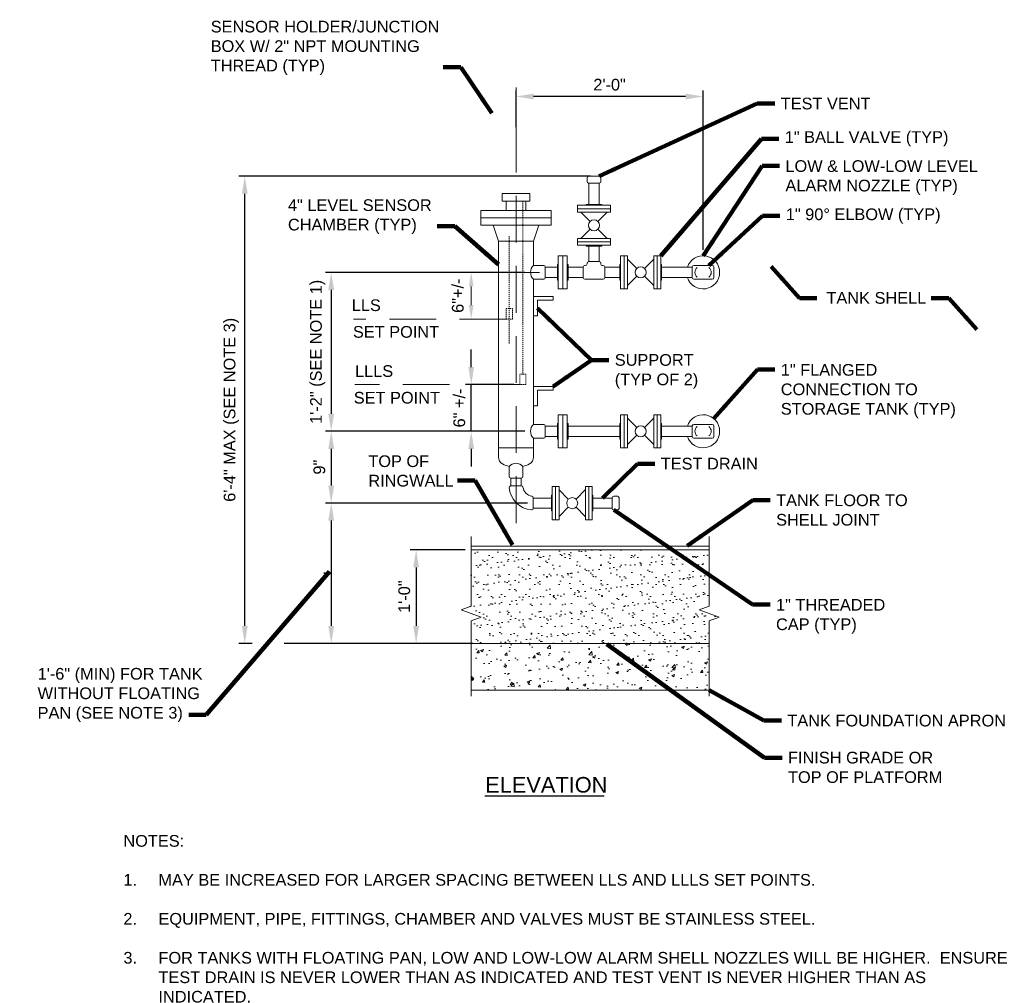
# Model space of a CAD drawing. Header units: inches. Extents: x -2466 to -1611, y -1499 to -1346.
# Tile 1 of 5: x -2466 to -2340, y -1484 to -1360. Entities that reach past the tile are written whole.
import ezdxf
from ezdxf.enums import TextEntityAlignment as Align

# ---------------------------------------------------------------- set-up
doc = ezdxf.new("R2010")
doc.units = ezdxf.units.IN
doc.header["$MEASUREMENT"] = 0
doc.linetypes.add('( Dashed )', pattern=[9, 6, -3])
doc.linetypes.add('HIDDEN', pattern=[0.19685, 0.15748, -0.03937])
doc.layers.get('DefPoints').update_dxf_attribs({"lineweight": 0})
for name, color, linetype, lineweight in [('G-ANNO-DIMS', 2, 'Continuous', 0), ('G-ANNO-MASK', 1, 'Continuous', 0), ('G-ANNO-NOTE', 4, 'Continuous', 30), ('G-ANNO-PATT', 250, 'Continuous', 0), ('G-ANNO-TEXT', 2, 'Continuous', 30), ('G-GRID-COOR', 2, 'Continuous', 13), ('M-DETL LGHT', 3, 'Continuous', 0), ('M-DETL-LGHT', 3, 'Continuous', 0), ('M-DETL-MEDM', 5, 'Continuous', 0), ('M-DETL-MLGT', 2, 'Continuous', 0), ('M-DETL-XLGT', 1, 'Continuous', 0), ('S-ANNO-DIMS', 3, 'Continuous', 0)]:
    doc.layers.add(name, color=color, linetype=linetype, lineweight=lineweight)
doc.styles.add("AEC_AC_05ArchDims-CC_1_1'", font='arial.ttf', dxfattribs={"height": 1.5})
doc.styles.add("AEC_AC_44Text-LeftTop_1_1'", font='arial.ttf', dxfattribs={"height": 1.5})
doc.styles.add("AEC_AC_45Text-LeftTop_3-4_1'", font='arial.ttf', dxfattribs={"height": 2})
doc.styles.add('Style-Arial', font='arial.ttf')
doc.dimstyles.new("AEC_AC_05_Arch-Dims_1_1'", dxfattribs={"dimtxt": 1.5, "dimasz": 2.25, "dimexe": 0.75, "dimexo": 0.75, "dimgap": 0.75, "dimtad": 1, "dimdec": 4, "dimzin": 15, "dimdsep": 46, "dimlunit": 4, "dimtxsty": "AEC_AC_05ArchDims-CC_1_1'", "dimcen": 0.09, "dimclrd": 256, "dimclre": 256, "dimazin": 2, "dimtfac": 0.7, "dimtdec": 4, "dimtix": 1, "dimtmove": 1, "dimatfit": 3, "dimfxl": 1, "dimfrac": 1, "dimtolj": 1, "dimtzin": 15, "dimlwd": 30, "dimlwe": 30, "dimarcsym": 0})
doc.dimstyles.new("AEC_AC_44_Notes_1_1'", dxfattribs={"dimtxt": 1.5, "dimasz": 2.25, "dimexe": 0.75, "dimexo": 0.75, "dimgap": 0.75, "dimtad": 1, "dimjust": 1, "dimdec": 3, "dimzin": 15, "dimdsep": 46, "dimlunit": 5, "dimtxsty": "AEC_AC_44Text-LeftTop_1_1'", "dimcen": 0.09, "dimclrd": 256, "dimclre": 256, "dimazin": 2, "dimtfac": 0.7, "dimtdec": 3, "dimtmove": 1, "dimatfit": 1, "dimfxl": 1, "dimfrac": 1, "dimtolj": 1, "dimtzin": 15, "dimlwd": 30, "dimlwe": 30, "dimarcsym": 0})

# ---------------------------------------------------------------- blocks, each defined once
blk = doc.blocks.new('WNF 4')
for p, q in [((0, 4.5), (0, -4.5)), ((0, 4.5), (0.94, 4.5)), ((0, -4.49), (0, 4.49)), ((0.94, -4.5), (0.94, 4.5)), ((3, 2.25), (0.94, 2.92)), ((3, 2.25), (3, -2.25)), ((3, -2.25), (0.94, -2.92)), ((0, -4.5), (0.94, -4.5))]:
    blk.add_line(p, q)
blk = doc.blocks.new('BLND FLNG 4')
for p, q in [((0.9375, 4.5), (0, 4.5)), ((0, 4.5), (0, -4.5)), ((0.9375, 4.5), (0.9375, -4.5)), ((0.9375, -4.5), (0, -4.5))]:
    blk.add_line(p, q)
blk = doc.blocks.new('BALL 4')
for p, q in [((-8.07, 3.61), (-5.56, 1.08)), ((-3.45, 1.08), (-0.94, 3.61)), ((-8.07, -3.59), (-5.56, -1.05)), ((-3.45, -1.05), (-0.94, -3.59))]:
    blk.add_line(p, q)
blk.add_circle((-4.5, 0.01), 1.5)
for p in [(-9.01, 0), (-0.94, 0)]:
    blk.add_blockref('BLND FLNG 4', p)
blk = doc.blocks.new('*D31')
at = {"layer": 'DefPoints', "color": 0, "lineweight": 13, "transparency": 16777216}
for p in [(-2408.44, -1428.42), (-2415.48, -1440.42), (-2408.44, -1440.42)]:
    blk.add_point(p, dxfattribs=at)
at = {"layer": 'G-ANNO-DIMS', "lineweight": 30, "transparency": 16777216}
for p, q in [((-2409.19, -1428.42), (-2416.23, -1428.42)), ((-2415.48, -1430.67), (-2415.48, -1438.17)), ((-2409.19, -1440.42), (-2416.23, -1440.42))]:
    blk.add_line(p, q, dxfattribs=at)
at = {"layer": 'G-ANNO-DIMS', "lineweight": 13, "transparency": 16777216}
for points in [[(-2415.86, -1430.67), (-2415.11, -1430.67), (-2415.48, -1428.42)], [(-2415.86, -1438.17), (-2415.11, -1438.17), (-2415.48, -1440.42)]]:
    blk.add_solid(points, dxfattribs=at)
at = {"layer": 'G-ANNO-DIMS', "color": 0, "lineweight": 30, "transparency": 16777216, "insert": (-2417, -1434.42), "char_height": 1.5, "attachment_point": 5, "rotation": 90, "style": "AEC_AC_05ArchDims-CC_1_1'"}
blk.add_mtext('\\A1;1\'-0"', dxfattribs=at)
blk = doc.blocks.new('*D50')
at = {"layer": 'DefPoints', "color": 0, "lineweight": 13, "transparency": 16777216}
for p in [(-2437.47, -1380.46), (-2392.34, -1380.46), (-2407.43, -1440.42)]:
    blk.add_point(p, dxfattribs=at)
at = {"layer": 'G-ANNO-DIMS', "lineweight": 30, "transparency": 16777216}
for p, q in [((-2393.09, -1380.46), (-2438.22, -1380.46)), ((-2437.47, -1438.17), (-2437.47, -1382.71)), ((-2436.53, -1440.42), (-2438.22, -1440.42)), ((-2408.5, -1440.42), (-2432.43, -1440.42)), ((-2408.18, -1440.42), (-2408.37, -1440.42))]:
    blk.add_line(p, q, dxfattribs=at)
at = {"layer": 'G-ANNO-DIMS', "lineweight": 13, "transparency": 16777216}
for points in [[(-2437.84, -1382.71), (-2437.09, -1382.71), (-2437.47, -1380.46)], [(-2437.84, -1438.17), (-2437.09, -1438.17), (-2437.47, -1440.42)]]:
    blk.add_solid(points, dxfattribs=at)
at = {"layer": 'G-ANNO-DIMS', "color": 0, "lineweight": 30, "transparency": 16777216, "insert": (-2439.2, -1410.44), "char_height": 1.5, "attachment_point": 5, "rotation": 90, "style": "AEC_AC_05ArchDims-CC_1_1'"}
blk.add_mtext('\\A1;6\'-4" MAX (SEE NOTE 3)', dxfattribs=at)
blk = doc.blocks.new('*D51')
at = {"layer": 'DefPoints', "color": 0, "lineweight": 13, "transparency": 16777216}
for p in [(-2402.66, -1370.23), (-2402.66, -1374.92), (-2378.66, -1390.67)]:
    blk.add_point(p, dxfattribs=at)
at = {"layer": 'G-ANNO-DIMS', "lineweight": 30, "transparency": 16777216}
for p, q in [((-2402.66, -1374.17), (-2402.66, -1369.48)), ((-2378.66, -1389.92), (-2378.66, -1369.48)), ((-2380.91, -1370.23), (-2400.41, -1370.23))]:
    blk.add_line(p, q, dxfattribs=at)
at = {"layer": 'G-ANNO-DIMS', "lineweight": 13, "transparency": 16777216}
for points in [[(-2400.41, -1369.86), (-2400.41, -1370.61), (-2402.66, -1370.23)], [(-2380.91, -1369.86), (-2380.91, -1370.61), (-2378.66, -1370.23)]]:
    blk.add_solid(points, dxfattribs=at)
at = {"layer": 'G-ANNO-DIMS', "color": 0, "lineweight": 30, "transparency": 16777216, "insert": (-2390.66, -1368.72), "char_height": 1.5, "attachment_point": 5, "style": "AEC_AC_05ArchDims-CC_1_1'"}
blk.add_mtext('\\A1;2\'-0"', dxfattribs=at)
blk = doc.blocks.new('*D52')
at = {"layer": 'DefPoints', "color": 0, "lineweight": 13, "transparency": 16777216}
for p in [(-2408.41, -1407.2), (-2402.19, -1407.2), (-2400.8, -1413.2)]:
    blk.add_point(p, dxfattribs=at)
at = {"layer": 'G-ANNO-DIMS', "lineweight": 30, "transparency": 16777216}
for p, q in [((-2408.41, -1404.95), (-2408.41, -1402.7)), ((-2402.94, -1407.2), (-2409.16, -1407.2)), ((-2408.41, -1413.2), (-2408.41, -1407.2)), ((-2401.55, -1413.2), (-2409.16, -1413.2)), ((-2408.41, -1415.45), (-2408.41, -1417.7))]:
    blk.add_line(p, q, dxfattribs=at)
at = {"layer": 'G-ANNO-DIMS', "lineweight": 13, "transparency": 16777216}
for points in [[(-2408.79, -1404.95), (-2408.04, -1404.95), (-2408.41, -1407.2)], [(-2408.79, -1415.45), (-2408.04, -1415.45), (-2408.41, -1413.2)]]:
    blk.add_solid(points, dxfattribs=at)
at = {"layer": 'G-ANNO-DIMS', "color": 0, "lineweight": 30, "transparency": 16777216, "insert": (-2409.94, -1410.2), "char_height": 1.5, "attachment_point": 5, "rotation": 90, "style": "AEC_AC_05ArchDims-CC_1_1'"}
blk.add_mtext('\\A1;6" {\\H1x;+/-}', dxfattribs=at)
blk = doc.blocks.new('*D32')
at = {"layer": 'DefPoints', "color": 0, "lineweight": 13, "transparency": 16777216}
for p in [(-2400.8, -1392.8), (-2426.38, -1413.2), (-2400.8, -1413.2)]:
    blk.add_point(p, dxfattribs=at)
at = {"layer": 'G-ANNO-DIMS', "lineweight": 30, "transparency": 16777216}
for p, q in [((-2401.55, -1392.8), (-2427.13, -1392.8)), ((-2426.38, -1395.05), (-2426.38, -1410.95)), ((-2401.55, -1413.2), (-2427.13, -1413.2))]:
    blk.add_line(p, q, dxfattribs=at)
at = {"layer": 'G-ANNO-DIMS', "lineweight": 13, "transparency": 16777216}
for points in [[(-2426.75, -1395.05), (-2426, -1395.05), (-2426.38, -1392.8)], [(-2426.75, -1410.95), (-2426, -1410.95), (-2426.38, -1413.2)]]:
    blk.add_solid(points, dxfattribs=at)
at = {"layer": 'G-ANNO-DIMS', "color": 0, "lineweight": 30, "transparency": 16777216, "insert": (-2428.11, -1403), "char_height": 1.5, "attachment_point": 5, "rotation": 90, "style": "AEC_AC_05ArchDims-CC_1_1'"}
blk.add_mtext('\\A1;1\'-2" (SEE NOTE 1)', dxfattribs=at)
blk = doc.blocks.new('*D33')
at = {"layer": 'DefPoints', "color": 0, "lineweight": 13, "transparency": 16777216}
for p in [(-2400.8, -1413.2), (-2426.38, -1422.41), (-2400.44, -1422.41)]:
    blk.add_point(p, dxfattribs=at)
at = {"layer": 'G-ANNO-DIMS', "lineweight": 30, "transparency": 16777216}
for p, q in [((-2401.55, -1413.2), (-2427.13, -1413.2)), ((-2426.38, -1415.45), (-2426.38, -1420.16)), ((-2401.19, -1422.41), (-2427.13, -1422.41))]:
    blk.add_line(p, q, dxfattribs=at)
at = {"layer": 'G-ANNO-DIMS', "lineweight": 13, "transparency": 16777216}
for points in [[(-2426.75, -1415.45), (-2426, -1415.45), (-2426.38, -1413.2)], [(-2426.75, -1420.16), (-2426, -1420.16), (-2426.38, -1422.41)]]:
    blk.add_solid(points, dxfattribs=at)
at = {"layer": 'G-ANNO-DIMS', "color": 0, "lineweight": 30, "transparency": 16777216, "insert": (-2427.89, -1417.8), "char_height": 1.5, "attachment_point": 5, "rotation": 90, "style": "AEC_AC_05ArchDims-CC_1_1'"}
blk.add_mtext('\\A1;9"', dxfattribs=at)
blk = doc.blocks.new('*D53')
at = {"layer": 'DefPoints', "color": 0, "lineweight": 13, "transparency": 16777216}
for p in [(-2400.44, -1422.41), (-2426.38, -1440.42), (-2408.44, -1440.42)]:
    blk.add_point(p, dxfattribs=at)
at = {"layer": 'G-ANNO-DIMS', "lineweight": 30, "transparency": 16777216}
for p, q in [((-2401.19, -1422.41), (-2427.13, -1422.41)), ((-2426.38, -1424.66), (-2426.38, -1438.17)), ((-2409.19, -1440.42), (-2427.13, -1440.42))]:
    blk.add_line(p, q, dxfattribs=at)
at = {"layer": 'G-ANNO-DIMS', "lineweight": 13, "transparency": 16777216}
for points in [[(-2426.75, -1424.66), (-2426, -1424.66), (-2426.38, -1422.41)], [(-2426.75, -1438.17), (-2426, -1438.17), (-2426.38, -1440.42)]]:
    blk.add_solid(points, dxfattribs=at)
at = {"layer": 'G-ANNO-DIMS', "color": 0, "lineweight": 30, "transparency": 16777216, "insert": (-2427.88, -1431.41), "char_height": 1.5, "attachment_point": 5, "rotation": 90, "style": "AEC_AC_05ArchDims-CC_1_1'"}
blk.add_mtext('\\A1;.', dxfattribs=at)

msp = doc.modelspace()

# ---------------------------------------------------------------- hatches: boundary and pattern name
at = {"layer": 'G-ANNO-PATT', "lineweight": 13}
h = msp.add_hatch(dxfattribs=at)
h.set_pattern_fill('AR-SAND', color=256, style=0, pattern_type=2)
h.set_pattern_definition([(37.5, (-2395.4373, -1439.1485), (-0.06299, 1.92682), [0, -1.52, 0, -1.7, 0, -1.625]), (7.5, (-2395.4373, -1439.1485), (1.76978, 2.82215), [0, -0.82, 0, -1.37, 0, -0.525]), (327.5, (-2396.6673, -1439.1485), (3.11414, 0.00566), [0, -0.5, 0, -1.8, 0, -2.35]), (317.5, (-2396.6673, -1439.1485), (3.00613, 0.87768), [0, -0.25, 0, -1.18, 0, -1.35])])
h.paths.add_polyline_path([(-2377.89212, -1440.41595), (-2377.89212, -1437.50785), (-2376.60424, -1437.0391), (-2379.18, -1436.1016), (-2377.89212, -1435.63285), (-2377.89212, -1428.41595), (-2408.43506, -1428.41595), (-2408.43506, -1435.63285), (-2409.72294, -1436.1016), (-2407.14718, -1437.0391), (-2408.43506, -1437.50785), (-2408.43506, -1440.41595)])
h = msp.add_hatch(dxfattribs=at)
h.set_pattern_fill('AR-CONC', color=256, style=0, pattern_type=2)
h.set_pattern_definition([(50, (-2393.334, -1442.8798), (3.5863, -0.31376), [0.375, -4.125]), (355, (-2393.334, -1442.8798), (-0.69376, 3.761), [0.3, -3.3]), (100.451, (-2393.035, -1442.906), (2.89254, 3.4472), [0.3187, -3.5057]), (46.184, (-2393.334, -1441.8798), (5.3362, -0.8276), [0.5625, -6.1875]), (96.636, (-2392.889, -1441.9487), (4.6733, 4.8706), [0.478, -5.2586]), (351.184, (-2393.334, -1441.88), (4.6733, 4.8706), [0.45, -4.95]), (21, (-2392.834, -1442.1298), (2.98453, -2.0131), [0.375, -4.125]), (326, (-2392.834, -1442.1298), (1.2166, 3.62575), [0.3, -3.3]), (71.451, (-2392.5852, -1442.2975), (4.2011, 1.61266), [0.3187, -3.5057]), (37.5, (-2393.3339, -1442.8798), (0.0608, 1.66447), [0, -3.26, 0, -3.35, 0, -3.3125]), (7.5, (-2393.334, -1442.8798), (1.31535, 1.97206), [0, -1.91, 0, -3.185, 0, -1.2625]), (327.5, (-2394.4489, -1442.8798), (2.66911, -0.11277), [0, -1.25, 0, -3.9, 0, -5.175]), (317.5, (-2394.949, -1442.8798), (2.91593, 0.50052), [0, -1.625, 0, -2.59, 0, -3.675])])
h.paths.add_polyline_path([(-2408.43506, -1446.41595), (-2377.89212, -1446.41595), (-2377.89212, -1440.41595), (-2408.43506, -1440.41595)])

# ---------------------------------------------------------------- linework, layer by layer
at = {"layer": 'G-ANNO-MASK', "linetype": 'Continuous', "flags": 128}
for points in [[(-2408.43506, -1426.68132), (-2408.43506, -1435.63285), (-2409.72294, -1436.1016), (-2407.14718, -1437.0391), (-2408.43506, -1437.50785), (-2408.43506, -1447.16952)], [(-2377.89212, -1426.68132), (-2377.89212, -1435.63285), (-2379.18, -1436.1016), (-2376.60424, -1437.0391), (-2377.89212, -1437.50785), (-2377.89212, -1447.16952)]]:
    msp.add_lwpolyline(points, dxfattribs=at)
at = {"layer": 'G-ANNO-TEXT'}
msp.add_line((-2406.65927, -1459.98952), (-2391.35327, -1459.98952), dxfattribs=at)
at = {"layer": 'G-GRID-COOR', "linetype": '( Dashed )'}
for p, q in [((-2403.91467, -1398.79871), (-2423.52388, -1398.79871)), ((-2402.18995, -1407.19892), (-2423.35169, -1407.19892))]:
    msp.add_line(p, q, dxfattribs=at)
at = {"layer": 'G-GRID-COOR', "linetype": '( Dashed )', "flags": 128}
msp.add_lwpolyline([(-2402.66181, -1424.97621), (-2402.66181, -1369.08929)], dxfattribs=at)
at = {"layer": 'M-DETL LGHT'}
for p, q in [((-2393.54331, -1380.66476), (-2393.54331, -1381.14476)), ((-2393.34331, -1380.46476), (-2391.98031, -1380.46476)), ((-2391.78031, -1380.66476), (-2391.78031, -1381.14476)), ((-2393.34331, -1381.34476), (-2391.98031, -1381.34476)), ((-2391.66181, -1384.10135), (-2393.66181, -1384.10135)), ((-2393.66181, -1384.19035), (-2393.66181, -1384.10135)), ((-2391.66181, -1384.19035), (-2391.66181, -1384.10135)), ((-2393.66181, -1389.32971), (-2393.66181, -1389.41871)), ((-2391.66181, -1389.32971), (-2391.66181, -1389.41871)), ((-2397.24181, -1390.67371), (-2397.24181, -1394.92371)), ((-2396.66181, -1390.67371), (-2397.24181, -1390.67371)), ((-2396.66181, -1390.67371), (-2396.66181, -1394.92371)), ((-2396.08181, -1390.67371), (-2396.66181, -1390.67371)), ((-2396.08181, -1390.67371), (-2396.08181, -1394.92371)), ((-2397.33081, -1391.79871), (-2397.33081, -1393.79871)), ((-2397.24181, -1391.79871), (-2397.33081, -1391.79871)), ((-2396.08181, -1391.79871), (-2395.99281, -1391.79871)), ((-2395.99281, -1391.79871), (-2395.99281, -1393.79871)), ((-2394.04181, -1392.11721), (-2394.04181, -1393.48021)), ((-2393.84181, -1391.91721), (-2393.74181, -1391.91721)), ((-2393.54181, -1391.61871), (-2393.54181, -1391.71721)), ((-2391.98181, -1391.41871), (-2393.34181, -1391.41871)), ((-2391.78181, -1391.61871), (-2391.78181, -1391.71721)), ((-2391.58181, -1391.91721), (-2391.48181, -1391.91721)), ((-2391.28181, -1392.11721), (-2391.28181, -1393.48021)), ((-2389.24181, -1391.79871), (-2389.33081, -1391.79871)), ((-2384.10245, -1391.79871), (-2384.01345, -1391.79871)), ((-2384.01345, -1393.79871), (-2384.01345, -1391.79871)), ((-2380.04181, -1392.11721), (-2380.04181, -1393.48021)), ((-2377.48181, -1391.91721), (-2379.84181, -1391.91721)), ((-2377.28181, -1392.11721), (-2377.28181, -1393.48021)), ((-2397.24181, -1393.79871), (-2397.33081, -1393.79871)), ((-2396.08181, -1393.79871), (-2395.99281, -1393.79871)), ((-2393.84181, -1393.68021), (-2391.48181, -1393.68021)), ((-2389.24181, -1393.79871), (-2389.33081, -1393.79871)), ((-2384.10245, -1393.79871), (-2384.01345, -1393.79871)), ((-2377.48181, -1393.68021), (-2379.84181, -1393.68021)), ((-2396.66181, -1394.92371), (-2397.24181, -1394.92371)), ((-2396.08181, -1394.92371), (-2396.66181, -1394.92371)), ((-2397.24181, -1411.07392), (-2397.24181, -1415.32392)), ((-2396.66181, -1411.07392), (-2397.24181, -1411.07392)), ((-2396.66181, -1411.07392), (-2396.66181, -1415.32392)), ((-2396.08181, -1411.07392), (-2396.66181, -1411.07392)), ((-2396.08181, -1411.07392), (-2396.08181, -1415.32392)), ((-2397.33081, -1412.19892), (-2397.33081, -1414.19892)), ((-2397.24181, -1412.19892), (-2397.33081, -1412.19892)), ((-2396.08181, -1412.19892), (-2395.99281, -1412.19892)), ((-2395.99281, -1412.19892), (-2395.99281, -1414.19892)), ((-2389.24181, -1412.19892), (-2389.33081, -1412.19892)), ((-2384.10245, -1412.19892), (-2384.01345, -1412.19892)), ((-2384.01345, -1414.19892), (-2384.01345, -1412.19892)), ((-2377.48181, -1412.31742), (-2379.84181, -1412.31742)), ((-2380.04181, -1412.51742), (-2380.04181, -1413.88042)), ((-2377.28181, -1412.51742), (-2377.28181, -1413.88042)), ((-2397.24181, -1414.19892), (-2397.33081, -1414.19892)), ((-2396.08181, -1414.19892), (-2395.99281, -1414.19892)), ((-2389.24181, -1414.19892), (-2389.33081, -1414.19892)), ((-2384.10245, -1414.19892), (-2384.01345, -1414.19892)), ((-2377.48181, -1414.08042), (-2379.84181, -1414.08042)), ((-2396.66181, -1415.32392), (-2397.24181, -1415.32392)), ((-2396.08181, -1415.32392), (-2396.66181, -1415.32392)), ((-2398.02478, -1421.41595), (-2398.11378, -1421.41595)), ((-2392.88542, -1421.41595), (-2392.79642, -1421.41595)), ((-2392.79642, -1423.41595), (-2392.79642, -1421.41595)), ((-2390.32478, -1421.73445), (-2390.32478, -1423.09745)), ((-2389.64478, -1421.53445), (-2390.12478, -1421.53445)), ((-2389.44478, -1421.73445), (-2389.44478, -1423.09745)), ((-2398.02478, -1423.41595), (-2398.11378, -1423.41595)), ((-2392.88542, -1423.41595), (-2392.79642, -1423.41595)), ((-2389.64478, -1423.29745), (-2390.12478, -1423.29745))]:
    msp.add_line(p, q, dxfattribs=at)
at = {"layer": 'M-DETL LGHT', "flags": 128}
for points in [[(-2397.91181, -1396.38299), (-2397.91181, -1395.88299), (-2400.41181, -1395.88299), (-2400.41181, -1398.38299), (-2399.91181, -1398.38299), (-2399.91181, -1396.38299), (-2397.91181, -1396.38299)], [(-2397.91181, -1407.92818), (-2397.91181, -1407.42818), (-2400.41181, -1407.42818), (-2400.41181, -1409.92818), (-2399.91181, -1409.92818), (-2399.91181, -1407.92818), (-2397.91181, -1407.92818)]]:
    msp.add_lwpolyline(points, close=True, dxfattribs=at)
at = {"layer": 'M-DETL LGHT'}
for centre, radius, start, end in [((-2393.34331, -1380.66476), 0.2, 90, 180), ((-2391.98031, -1380.66476), 0.2, 0, 90), ((-2393.34331, -1381.14476), 0.2, 180, 270), ((-2391.98031, -1381.14476), 0.2, 270, 0), ((-2378.66181, -1392.79871), 2.125, 198.0237843, 161.9762157), ((-2393.84181, -1392.11721), 0.2, 90, 180), ((-2393.74181, -1391.71721), 0.2, 270, 0), ((-2393.34181, -1391.61871), 0.2, 90, 180), ((-2391.98181, -1391.61871), 0.2, 0, 90), ((-2391.58181, -1391.71721), 0.2, 180, 270), ((-2391.48181, -1392.11721), 0.2, 0, 90), ((-2379.84181, -1392.11721), 0.2, 90, 180), ((-2378.92445, -1392.79871), 0.7776, 129.2276882, 230.7723118), ((-2378.39916, -1392.79871), 0.7776, 309.2276882, 50.7723118), ((-2393.84181, -1393.48021), 0.2, 180, 270), ((-2391.48181, -1393.48021), 0.2, 270, 0), ((-2379.84181, -1393.48021), 0.2, 180, 270), ((-2378.66181, -1413.19892), 2.125, 198.0237843, 161.9762157), ((-2379.84181, -1412.51742), 0.2, 90, 180), ((-2378.92445, -1413.19892), 0.7776, 129.2276882, 230.7723118), ((-2378.39916, -1413.19892), 0.7776, 309.2276882, 50.7723118), ((-2379.84181, -1413.88042), 0.2, 180, 270), ((-2390.12478, -1421.73445), 0.2, 90, 180), ((-2389.64478, -1421.73445), 0.2, 0, 90), ((-2390.12478, -1423.09745), 0.2, 180, 270), ((-2389.64478, -1423.09745), 0.2, 270, 0)]:
    msp.add_arc(centre, radius, start, end, dxfattribs=at)
at = {"layer": 'M-DETL LGHT', "extrusion": (0, 0, -1)}
for centre, start, end in [((2377.48181, -1392.11721), 90, 180), ((2377.48181, -1393.48021), 180, 270), ((2377.48181, -1412.51742), 90, 180), ((2377.48181, -1413.88042), 180, 270)]:
    msp.add_arc(centre, 0.2, start, end, dxfattribs=at)
at = {"layer": 'M-DETL-LGHT', "flags": 128}
for points in [[(-2391.66181, -1389.41871), (-2393.66181, -1389.41871)], [(-2389.33081, -1393.79871), (-2389.33081, -1391.79871)], [(-2389.33081, -1414.19892), (-2389.33081, -1412.19892)], [(-2398.11378, -1423.41595), (-2398.11378, -1421.41595)]]:
    msp.add_lwpolyline(points, dxfattribs=at)
at = {"layer": 'M-DETL-LGHT'}
for points in [[(-2390.53681, -1384.63306), (-2394.78681, -1384.63306), (-2394.78681, -1384.19035), (-2390.53681, -1384.19035)], [(-2390.53681, -1389.32971), (-2394.78681, -1389.32971), (-2394.78681, -1388.887), (-2390.53681, -1388.887)], [(-2389.24181, -1394.92371), (-2389.24181, -1390.67371), (-2388.7991, -1390.67371), (-2388.7991, -1394.92371)], [(-2384.54516, -1394.92371), (-2384.54516, -1390.67371), (-2384.10245, -1390.67371), (-2384.10245, -1394.92371)], [(-2389.24181, -1415.32392), (-2389.24181, -1411.07392), (-2388.7991, -1411.07392), (-2388.7991, -1415.32392)], [(-2384.54516, -1415.32392), (-2384.54516, -1411.07392), (-2384.10245, -1411.07392), (-2384.10245, -1415.32392)], [(-2398.02478, -1424.54095), (-2398.02478, -1420.29095), (-2397.58207, -1420.29095), (-2397.58207, -1424.54095)], [(-2393.32813, -1424.54095), (-2393.32813, -1420.29095), (-2392.88542, -1420.29095), (-2392.88542, -1424.54095)]]:
    msp.add_3dface(points, dxfattribs=at)
at = {"layer": 'M-DETL-MEDM'}
for p, q in [((-2393.31931, -1381.34476), (-2393.31931, -1384.10135)), ((-2392.00431, -1381.34476), (-2392.00431, -1384.10135)), ((-2403.91181, -1383.67808), (-2403.91181, -1384.85383)), ((-2401.41181, -1383.67808), (-2401.41181, -1384.85383)), ((-2404.9118, -1388.7987), (-2404.9118, -1416.49913)), ((-2400.41181, -1388.7987), (-2400.41181, -1391.92121)), ((-2393.31931, -1389.41871), (-2393.31931, -1391.41871)), ((-2392.00431, -1389.41871), (-2392.00431, -1391.41871)), ((-2399.11181, -1391.92121), (-2400.41181, -1391.92121)), ((-2398.91181, -1392.12121), (-2398.91181, -1393.47621)), ((-2397.33081, -1392.14121), (-2398.91181, -1392.14121)), ((-2395.91181, -1392.14121), (-2394.04181, -1392.14121)), ((-2391.28181, -1392.14121), (-2389.33081, -1392.14121)), ((-2380.04181, -1392.14121), (-2384.01345, -1392.14121)), ((-2397.33081, -1393.45621), (-2398.91181, -1393.45621)), ((-2395.91181, -1393.45621), (-2394.04181, -1393.45621)), ((-2391.28181, -1393.45621), (-2389.33081, -1393.45621)), ((-2380.04181, -1393.45621), (-2384.01345, -1393.45621)), ((-2400.41181, -1393.67621), (-2400.41181, -1412.32142)), ((-2399.11181, -1393.67621), (-2400.41181, -1393.67621)), ((-2399.11181, -1412.32142), (-2400.41181, -1412.32142)), ((-2398.91181, -1412.52142), (-2398.91181, -1413.87642)), ((-2397.33081, -1412.54142), (-2398.91181, -1412.54142)), ((-2395.99281, -1412.54142), (-2389.33081, -1412.54142)), ((-2380.04181, -1412.54142), (-2384.01345, -1412.54142)), ((-2400.41181, -1414.07642), (-2400.41181, -1416.49913)), ((-2399.11181, -1414.07642), (-2400.41181, -1414.07642)), ((-2397.33081, -1413.85642), (-2398.91181, -1413.85642)), ((-2395.99281, -1413.85642), (-2389.33081, -1413.85642)), ((-2380.04181, -1413.85642), (-2384.01345, -1413.85642)), ((-2400.41181, -1415.3095), (-2404.9118, -1415.3095)), ((-2403.53931, -1418.99892), (-2403.53931, -1417.69892)), ((-2401.78431, -1418.99892), (-2401.78431, -1417.69892)), ((-2401.98431, -1419.19892), (-2403.33931, -1419.19892)), ((-2403.30933, -1419.19892), (-2403.30933, -1420.19892)), ((-2401.99433, -1419.19892), (-2401.99433, -1420.19892)), ((-2401.97126, -1420.19892), (-2403.33239, -1420.19892)), ((-2400.44478, -1423.08653), (-2400.44478, -1421.7254)), ((-2398.11378, -1421.75845), (-2400.44478, -1421.75845)), ((-2390.32478, -1421.75845), (-2392.79642, -1421.75845)), ((-2398.11378, -1423.07345), (-2400.44478, -1423.07345)), ((-2390.32478, -1423.07345), (-2392.79642, -1423.07345))]:
    msp.add_line(p, q, dxfattribs=at)
for centre, radius, start, end in [((-2399.62472, -1392.79871), 1.17878, 131.8913792, 228.1086208), ((-2399.11181, -1392.12121), 0.2, 0, 90), ((-2399.11181, -1393.47621), 0.2, 270, 0), ((-2399.62472, -1413.19892), 1.17878, 131.8913792, 228.1086208), ((-2399.11181, -1412.52142), 0.2, 0, 90), ((-2399.11181, -1413.87642), 0.2, 270, 0), ((-2403.9118, -1416.49913), 1, 180, 242.1111329), ((-2402.66181, -1414.13719), 3.67231, 242.1111329, 256.175406), ((-2402.66181, -1418.48602), 1.17878, 41.8913792, 138.1086208), ((-2402.66181, -1414.13719), 3.67231, 283.824594, 297.8888671), ((-2401.41181, -1416.49913), 1, 297.8888671, 0), ((-2403.33931, -1418.99892), 0.2, 180, 270), ((-2401.98431, -1418.99892), 0.2, 270, 0), ((-2403.33239, -1420.39892), 0.2, 90, 183.962063), ((-2400.44478, -1420.19892), 3.09453, 183.962063, 266.037937), ((-2401.97126, -1420.39892), 0.2, 7.4643989, 90), ((-2400.44478, -1420.19892), 1.33953, 187.4643989, 262.5356011), ((-2400.64478, -1421.7254), 0.2, 0, 82.5356011), ((-2400.64478, -1423.08653), 0.2, 266.037937, 0)]:
    msp.add_arc(centre, radius, start, end, dxfattribs=at)
for points in [[(-2404.42659, -1382.66728), (-2400.89703, -1382.66728), (-2400.89703, -1383.67808), (-2404.42659, -1383.67808)], [(-2407.1618, -1384.85383), (-2398.17363, -1384.85383), (-2398.17363, -1385.79871), (-2407.1618, -1385.79871)]]:
    msp.add_3dface(points, dxfattribs=at)
at = {"layer": 'M-DETL-MLGT', "flags": 128}
for points in [[(-2408.43506, -1427.93253), (-2377.89212, -1427.93253)], [(-2408.43506, -1428.41595), (-2377.89212, -1428.41595)], [(-2408.43506, -1440.41595), (-2377.89212, -1440.41595)], [(-2408.43506, -1446.41595), (-2377.89212, -1446.41595)]]:
    msp.add_lwpolyline(points, dxfattribs=at)
at = {"layer": 'M-DETL-XLGT', "linetype": 'HIDDEN'}
for p, q in [((-2401.79945, -1383.67808), (-2401.79945, -1405.8482)), ((-2403.52417, -1401.91933), (-2403.52417, -1388.14943))]:
    msp.add_line(p, q, dxfattribs=at)
for points in [[(-2403.91467, -1398.79871), (-2403.13367, -1398.79871), (-2403.13367, -1397.44799), (-2403.91467, -1397.44799)], [(-2401.40895, -1407.19892), (-2402.18995, -1407.19892), (-2402.18995, -1405.8482), (-2401.40895, -1405.8482)]]:
    msp.add_3dface(points, dxfattribs=at)
at = {"layer": 'S-ANNO-DIMS', "lineweight": 13}
for p, q in [((-2399.66181, -1392.79871), (-2409.16467, -1392.79871)), ((-2408.41467, -1394.59871), (-2408.41467, -1396.99871)), ((-2404.66467, -1398.79871), (-2409.16467, -1398.79871))]:
    msp.add_line(p, q, dxfattribs=at)
msp.add_solid([(-2408.11467, -1394.59871), (-2408.41467, -1392.79871), (-2408.71467, -1394.59871)], dxfattribs=at)
at = {"layer": 'S-ANNO-DIMS', "lineweight": 13, "extrusion": (0, 0, -1)}
msp.add_solid([(2408.71467, -1396.99871), (2408.41467, -1398.79871), (2408.11467, -1396.99871)], dxfattribs=at)

# ---------------------------------------------------------------- block references
at = {"layer": 'M-DETL-LGHT', "xscale": 0.4722222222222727, "yscale": 0.4722222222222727, "zscale": 0.4722222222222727}
for p, rotation in [((-2392.66181, -1388.887), 269.9999999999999), ((-2388.7991, -1392.79871), 180), ((-2388.7991, -1413.19892), 180), ((-2397.58207, -1422.41595), 180)]:
    msp.add_blockref('BALL 4', p, dxfattribs=dict(at, rotation=rotation))
at = {"layer": 'M-DETL-MEDM', "rotation": 270}
msp.add_blockref('WNF 4', (-2402.66181, -1385.79871), dxfattribs=at)

# ---------------------------------------------------------------- texts
at = {"layer": 'G-ANNO-NOTE', "char_height": 1.5, "style": "AEC_AC_44Text-LeftTop_1_1'"}
for s, insert, width, attachment_point in [('SENSOR HOLDER/JUNCTION BOX W/ 2" NPT MOUNTING THREAD (TYP)', (-2441.83551, -1367.4665), 29.8353659, 7), ('4" LEVEL SENSOR CHAMBER (TYP)', (-2431.92743, -1387.87553), 21.7327163, 7), ('TOP OF RINGWALL', (-2421.61164, -1420.30496), 10.7235337, 7), ('TANK FLOOR TO SHELL JOINT', (-2369.28777, -1425.32329), 17.3238472, 7), ('1" THREADED CAP (TYP)', (-2369.30357, -1439.16461), 14.0571986, 7), ('FINISH GRADE OR TOP OF PLATFORM', (-2367.76746, -1454.32687), 20.388166, 1)]:
    msp.add_mtext(s, dxfattribs=dict(at, insert=insert, width=width, attachment_point=attachment_point))
at = {"layer": 'G-ANNO-NOTE', "lineweight": 13, "char_height": 1.5, "attachment_point": 4, "style": "AEC_AC_44Text-LeftTop_1_1'"}
for s, insert in [('TEST VENT', (-2368.70336, -1371.142)), ('1" BALL VALVE (TYP)', (-2368.18485, -1375.65856)), ('TEST DRAIN', (-2384.08914, -1417.35727))]:
    msp.add_mtext(s, dxfattribs=dict(at, insert=insert))
at = {"layer": 'G-ANNO-NOTE', "lineweight": 13, "char_height": 1.5, "style": "AEC_AC_44Text-LeftTop_1_1'"}
for s, insert, width, attachment_point in [('LOW & LOW-LOW LEVEL ALARM NOZZLE (TYP)', (-2368.09453, -1382.86025), 27.0281858, 7), ('SUPPORT (TYP OF 2)', (-2389.99336, -1403.28676), 10.7480945, 1), ('1" FLANGED CONNECTION TO STORAGE TANK (TYP)', (-2368.69388, -1411.51483), 24.4847006, 7), ('1\'-6" (MIN) FOR TANK WITHOUT FLOATING PAN (SEE NOTE 3)', (-2464.04634, -1443.56834), 22.9840004, 1)]:
    msp.add_mtext(s, dxfattribs=dict(at, insert=insert, width=width, attachment_point=attachment_point))
at = {"layer": 'G-ANNO-NOTE', "char_height": 1.5, "style": "AEC_AC_44Text-LeftTop_1_1'"}
for s, insert, attachment_point in [('1" 90%%d ELBOW (TYP)', (-2368.04907, -1386.54784), 7), ('TANK SHELL', (-2362.8334, -1395.32742), 1), ('LLS', (-2420.013, -1396.26471), 3), ('SET POINT', (-2412.53106, -1399.68688), 3), ('LLLS', (-2423.32381, -1404.71595), 1), ('SET POINT', (-2423.48517, -1408.13813), 1), ('TANK FOUNDATION APRON', (-2367.84889, -1450.33351), 4)]:
    msp.add_mtext(s, dxfattribs=dict(at, insert=insert, attachment_point=attachment_point))
at = {"layer": 'G-ANNO-TEXT', "insert": (-2406.61777, -1457.56355), "char_height": 2, "attachment_point": 1, "style": "AEC_AC_45Text-LeftTop_3-4_1'"}
msp.add_mtext('ELEVATION', dxfattribs=at)
at = {"layer": 'G-ANNO-TEXT', "insert": (-2453.04204, -1465.01187), "char_height": 1.5, "width": 114.255197, "attachment_point": 1, "style": "AEC_AC_44Text-LeftTop_1_1'"}
msp.add_mtext('NOTES:\\P\\P\\pi-4.5,l4.5,t4.5;1.^IMAY BE INCREASED FOR LARGER SPACING BETWEEN LLS AND LLLS SET POINTS.\\P\\pi0,l0,tz;\\P\\pi-4.5,l4.5,t4.5;2.^IEQUIPMENT, PIPE, FITTINGS, CHAMBER AND VALVES MUST BE STAINLESS STEEL.\\P\\pi0,l0,tz;\\P\\pi-4.5,l4.5,t4.5;3.^IFOR TANKS WITH FLOATING PAN, LOW AND LOW-LOW ALARM SHELL NOZZLES WILL BE HIGHER.  ENSURE TEST DRAIN IS NEVER LOWER THAN AS INDICATED AND TEST VENT IS NEVER HIGHER THAN AS INDICATED. ', dxfattribs=at)
at = {"layer": 'S-ANNO-DIMS', "linetype": 'Continuous', "lineweight": 13, "style": 'Style-Arial'}
msp.add_text('6"+/-', height=1.5, rotation=90, dxfattribs=at).set_placement((-2410.14076, -1395.79871), align=Align.MIDDLE_CENTER)

# ---------------------------------------------------------------- dimensions: what is measured, and where the dimension line sits
at = {"layer": 'G-ANNO-DIMS', "lineweight": 30}
for base, p1, p2, angle, picture, middle in [((-2402.66181, -1370.23135), (-2378.66181, -1390.67371), (-2402.66181, -1374.91721), 180, '*D51', (-2390.66181, -1368.71549)), ((-2415.48104, -1440.41595), (-2408.43506, -1428.41595), (-2408.43506, -1440.41595), 270, '*D31', (-2416.9969, -1434.41595))]:
    dim = msp.add_linear_dim(base=base, p1=p1, p2=p2, angle=angle, dimstyle="AEC_AC_05_Arch-Dims_1_1'", dxfattribs=at)
    dim.commit()
    dim.dimension.update_dxf_attribs({"geometry": picture, "text_midpoint": middle})
for base, p1, p2, angle, text, picture, middle in [((-2437.46671, -1380.46476), (-2407.43149, -1440.41595), (-2392.33974, -1380.46476), 90, '6\'-4" MAX (SEE NOTE 3)', '*D50', (-2439.20051, -1410.44035)), ((-2426.37675, -1413.19892), (-2400.8035, -1392.79871), (-2400.8035, -1413.19892), 270, '1\'-2" (SEE NOTE 1)', '*D32', (-2428.11055, -1402.99881)), ((-2408.41467, -1407.19892), (-2400.8035, -1413.19892), (-2402.18995, -1407.19892), 90, '<> {\\H1x;+/-}', '*D52', (-2409.94025, -1410.19892)), ((-2426.37675, -1422.40597), (-2400.8035, -1413.19892), (-2400.44478, -1422.40597), 270, '9"', '*D33', (-2427.89261, -1417.80244)), ((-2426.37675, -1440.41595), (-2400.44478, -1422.40597), (-2408.43506, -1440.41595), 270, '.', '*D53', (-2427.87675, -1431.41096))]:
    dim = msp.add_linear_dim(base=base, p1=p1, p2=p2, angle=angle, text=text, dimstyle="AEC_AC_05_Arch-Dims_1_1'", dxfattribs=at)
    dim.commit()
    dim.dimension.update_dxf_attribs({"geometry": picture, "text_midpoint": middle})

# ---------------------------------------------------------------- leaders
at = {"layer": 'G-ANNO-NOTE', "lineweight": 30, "annotation_type": 0, "has_hookline": 1}
for points, hookline_direction, text_width in [([(-2405.7496, -1372.38449), (-2409.75357, -1366.48327), (-2412.00357, -1366.48327)], 1, 29.07401), ([(-2391.98031, -1380.46476), (-2371.70336, -1371.142), (-2369.45336, -1371.142)], 0, 11.4352), ([(-2384.10245, -1390.67371), (-2371.18485, -1375.65856), (-2368.93485, -1375.65856)], 0, 20.70532), ([(-2378.66181, -1390.67371), (-2371.09453, -1379.14665), (-2368.84453, -1379.14665)], 0, 24.45737), ([(-2377.91242, -1391.91721), (-2371.04907, -1385.56404), (-2368.79907, -1385.56404)], 0, 19.56037), ([(-2404.9118, -1391.7987), (-2410.53185, -1386.89172), (-2412.78185, -1386.89172)], 1, 18.39393), ([(-2343.52094, -1400.13544), (-2347.13697, -1396.09573), (-2349.38697, -1396.09573)], 1, 0.5822), ([(-2399.91181, -1397.38299), (-2392.99336, -1404.06248), (-2390.74336, -1404.06248)], 0, 10.50819), ([(-2377.27328, -1411.54936), (-2371.69388, -1405.27036), (-2369.44388, -1405.27036)], 0, 22.30048), ([(-2391.5606, -1421.75845), (-2387.08914, -1417.35727), (-2384.83914, -1417.35727)], 0, 12.23636), ([(-2403.10429, -1427.77797), (-2407.9047, -1419.52923), (-2410.1547, -1419.52923)], 1, 10.70566), ([(-2380.71654, -1427.90368), (-2372.28777, -1422.02127), (-2370.03777, -1422.02127)], 0, 16.7384), ([(-2390.12478, -1423.29745), (-2372.30357, -1435.44472), (-2370.05357, -1435.44472)], 0, 13.67804), ([(-2426.60725, -1431.21145), (-2442.41239, -1449.60473), (-2444.66239, -1449.60473)], 1, 20.93554), ([(-2391.01876, -1440.53681), (-2370.76746, -1455.1026), (-2368.51746, -1455.1026)], 0, 19.5839), ([(-2377.89212, -1446.41595), (-2370.84889, -1450.33351), (-2368.59889, -1450.33351)], 0, 27.83697)]:
    msp.add_leader(points, dimstyle="AEC_AC_44_Notes_1_1'", override={"dimtad": 0, "dimclrd": 0, "dimlwd": 65534}, dxfattribs=dict(at, hookline_direction=hookline_direction, text_width=text_width))
at = {"layer": 'G-ANNO-NOTE', "lineweight": 30, "annotation_type": 0, "has_hookline": 1, "hookline_direction": 1, "text_width": 0.5822, "horizontal_direction": (-1, 0, 0)}
msp.add_leader([(-2369.91795, -1392.05602), (-2366.30192, -1396.09573), (-2364.05192, -1396.09573)], dimstyle="AEC_AC_44_Notes_1_1'", override={"dimtad": 0, "dimclrd": 0, "dimlwd": 65534}, dxfattribs=at)
at = {"layer": 'G-ANNO-NOTE', "lineweight": 30}
msp.add_leader([(-2397.91181, -1407.42818), (-2392.99336, -1404.06248)], dimstyle="AEC_AC_44_Notes_1_1'", override={"dimclrd": 0, "dimlwd": 65534}, dxfattribs=at)

doc.saveas('drawing.dxf')
